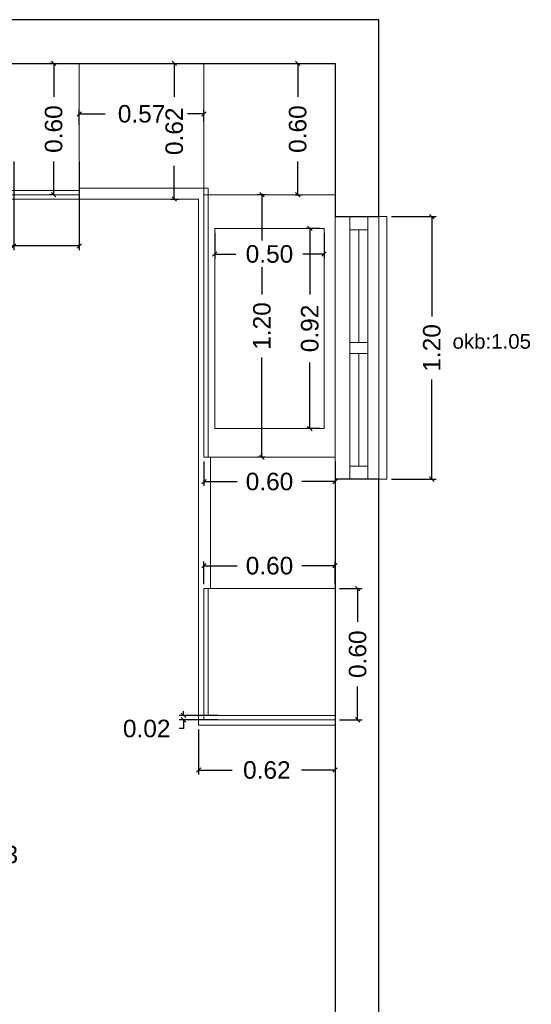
# Model space of a CAD drawing. Header units: inches. Extents: x 0 to 52.4, y -4.5 to 12.6.
# Tile 6 of 8: x 25.6 to 28, y 5.8 to 10.3. Entities that reach past the tile are written whole.
import ezdxf

# ---------------------------------------------------------------- set-up
doc = ezdxf.new("R2010")
doc.units = ezdxf.units.IN
doc.header["$MEASUREMENT"] = 0
for name, color, linetype, lineweight in [('A-GENM', 13, 'Continuous', 9), ('A-GLAZ', 151, 'Continuous', 9), ('A-GLAZ-SILL', 1, 'Continuous', 9), ('A-WALL', 113, 'Continuous', 9)]:
    doc.layers.add(name, color=color, linetype=linetype, lineweight=lineweight)
doc.styles.add('Annotative', font='arial.ttf')
doc.styles.add('Arial', font='txt', dxfattribs={"height": 0.08})
doc.dimstyles.new('Copy of Standard', dxfattribs={"dimtxt": 0.08, "dimasz": 0.02, "dimexe": 0.02, "dimexo": 0.02, "dimgap": 0.09, "dimtad": 0, "dimtoh": 1, "dimzin": 0, "dimdsep": 46, "dimtxsty": 'Arial', "dimblk": 'OBLIQUE', "dimcen": 0.02, "dimclrt": 1, "dimadec": 0, "dimazin": 0, "dimtfac": 1, "dimtofl": 0, "dimtmove": 0, "dimatfit": 3, "dimfxl": 1, "dimtfill": 1, "dimtolj": 1, "dimtzin": 0, "dimarcsym": 1})

# ---------------------------------------------------------------- blocks, each defined once
blk = doc.blocks.new('Dbl Plain - Dbl Plain-126545-Level 1')
at = {"layer": 'A-GLAZ'}
for p, q in [((-0.885, 0.0245), (0.315, 0.0245)), ((-0.885, -0.146), (-0.885, 0.0245)), ((-0.885, -0.0585), (-0.885, 0.0245)), ((-0.885, 0.0245), (0.315, 0.0245)), ((-0.825, 0.0245), (-0.825, -0.0585)), ((-0.31, 0.0245), (-0.31, -0.0585)), ((-0.26, 0.0245), (-0.26, -0.0585)), ((0.255, 0.0245), (0.255, -0.0585)), ((0.315, 0.0245), (0.315, -0.146)), ((0.315, 0.0245), (0.315, -0.0585)), ((-0.825, -0.017), (-0.31, -0.017)), ((-0.26, -0.017), (0.255, -0.017)), ((0.315, -0.0585), (-0.885, -0.0585)), ((0.315, -0.146), (-0.885, -0.146))]:
    blk.add_line(p, q, dxfattribs=at)
at = {"layer": 'A-GLAZ-SILL'}
for p, q in [((-0.885, -0.146), (-0.885, -0.1097)), ((0.315, -0.1097), (0.315, -0.146)), ((0.315, -0.146), (-0.885, -0.146))]:
    blk.add_line(p, q, dxfattribs=at)
blk = doc.blocks.new('_Oblique')
at = {"color": 0, "linetype": 'ByBlock', "lineweight": -2}
blk.add_line((-0.5, -0.5), (0.5, 0.5), dxfattribs=at)
blk = doc.blocks.new('*D22')
at = {"color": 0, "lineweight": -2, "transparency": 16777216}
for p, q in [((26.4573, 7.7053), (26.4573, 7.8095)), ((26.4573, 7.7895), (26.6094, 7.7895)), ((27.0573, 7.7895), (26.9052, 7.7895)), ((27.0573, 7.7053), (27.0573, 7.8095))]:
    blk.add_line(p, q, dxfattribs=at)
at = {"layer": 'Defpoints', "color": 0, "transparency": 16777216}
for p in [(27.0573, 7.7895), (26.4573, 7.6853), (27.0573, 7.6853)]:
    blk.add_point(p, dxfattribs=at)
at = {"color": 0, "lineweight": -2, "transparency": 16777216, "xscale": 0.02, "yscale": 0.02, "zscale": 0.02, "rotation": 180}
blk.add_blockref('_Oblique', (26.4573, 7.7895), dxfattribs=at)
at = {"color": 0, "lineweight": -2, "transparency": 16777216, "xscale": 0.02, "yscale": 0.02, "zscale": 0.02}
blk.add_blockref('_Oblique', (27.0573, 7.7895), dxfattribs=at)
at = {"color": 1, "transparency": 16777216, "insert": (26.7573, 7.7895), "char_height": 0.08, "attachment_point": 5, "style": 'Arial', "bg_fill": 3, "box_fill_scale": 1.25, "bg_fill_color": 256, "bg_fill_true_color": 13158600, "bg_fill_transparency": 0}
blk.add_mtext('\\A1;0.60', dxfattribs=at)
blk = doc.blocks.new('*D23')
at = {"color": 0, "lineweight": -2, "transparency": 16777216}
for p, q in [((27.0773, 7.6853), (27.1806, 7.6853)), ((27.1606, 7.6853), (27.1606, 7.5332)), ((27.1606, 7.0853), (27.1606, 7.2373)), ((27.0773, 7.0853), (27.1806, 7.0853))]:
    blk.add_line(p, q, dxfattribs=at)
at = {"layer": 'Defpoints', "color": 0, "transparency": 16777216}
for p in [(27.0573, 7.6853), (27.0573, 7.0853), (27.1606, 7.0853)]:
    blk.add_point(p, dxfattribs=at)
at = {"color": 0, "lineweight": -2, "transparency": 16777216, "xscale": 0.02, "yscale": 0.02, "zscale": 0.02}
for p, rotation in [((27.1606, 7.6853), 90), ((27.1606, 7.0853), 270)]:
    blk.add_blockref('_Oblique', p, dxfattribs=dict(at, rotation=rotation))
at = {"color": 1, "transparency": 16777216, "insert": (27.1606, 7.3853), "char_height": 0.08, "attachment_point": 5, "rotation": 90, "style": 'Arial', "bg_fill": 3, "box_fill_scale": 1.25, "bg_fill_color": 256, "bg_fill_true_color": 13158600, "bg_fill_transparency": 0}
blk.add_mtext('\\A1;0.60', dxfattribs=at)
blk = doc.blocks.new('*D24')
at = {"color": 0, "lineweight": -2, "transparency": 16777216}
for p, q in [((26.364, 7.1053), (26.364, 7.1253)), ((26.5211, 7.1053), (26.344, 7.1053)), ((26.5211, 7.0853), (26.344, 7.0853)), ((26.364, 7.0853), (26.364, 7.0453)), ((26.364, 7.0453), (26.344, 7.0453))]:
    blk.add_line(p, q, dxfattribs=at)
at = {"layer": 'Defpoints', "color": 0, "transparency": 16777216}
for p in [(26.364, 7.0853), (26.5411, 7.1053), (26.5411, 7.0853)]:
    blk.add_point(p, dxfattribs=at)
at = {"color": 0, "lineweight": -2, "transparency": 16777216, "xscale": 0.02, "yscale": 0.02, "zscale": 0.02}
for p, rotation in [((26.364, 7.1053), 270), ((26.364, 7.0853), 90)]:
    blk.add_blockref('_Oblique', p, dxfattribs=dict(at, rotation=rotation))
at = {"color": 1, "transparency": 16777216, "insert": (26.1957, 7.0453), "char_height": 0.08, "attachment_point": 5, "style": 'Arial', "bg_fill": 3, "box_fill_scale": 1.25, "bg_fill_color": 256, "bg_fill_true_color": 13158600, "bg_fill_transparency": 0}
blk.add_mtext('\\A1;0.02', dxfattribs=at)
blk = doc.blocks.new('*D25')
at = {"color": 0, "lineweight": -2, "transparency": 16777216}
for p, q in [((26.4333, 7.0413), (26.4333, 6.8357)), ((27.0573, 7.0413), (27.0573, 6.8357)), ((26.4333, 6.8557), (26.5873, 6.8557)), ((27.0573, 6.8557), (26.9033, 6.8557))]:
    blk.add_line(p, q, dxfattribs=at)
at = {"layer": 'Defpoints', "color": 0, "transparency": 16777216}
for p in [(26.4333, 7.0613), (27.0573, 7.0613), (26.4333, 6.8557)]:
    blk.add_point(p, dxfattribs=at)
at = {"color": 0, "lineweight": -2, "transparency": 16777216, "xscale": 0.02, "yscale": 0.02, "zscale": 0.02, "rotation": 180}
blk.add_blockref('_Oblique', (26.4333, 6.8557), dxfattribs=at)
at = {"color": 0, "lineweight": -2, "transparency": 16777216, "xscale": 0.02, "yscale": 0.02, "zscale": 0.02}
blk.add_blockref('_Oblique', (27.0573, 6.8557), dxfattribs=at)
at = {"color": 1, "transparency": 16777216, "insert": (26.7453, 6.8557), "char_height": 0.08, "attachment_point": 5, "style": 'Arial', "bg_fill": 3, "box_fill_scale": 1.25, "bg_fill_color": 256, "bg_fill_true_color": 13158600, "bg_fill_transparency": 0}
blk.add_mtext('\\A1;0.62', dxfattribs=at)
blk = doc.blocks.new('*D26')
at = {"color": 0, "lineweight": -2, "transparency": 16777216}
for p, q in [((26.4573, 8.2653), (26.4573, 8.1542)), ((27.0573, 8.2653), (27.0573, 8.1542)), ((26.4573, 8.1742), (26.6094, 8.1742)), ((27.0573, 8.1742), (26.9052, 8.1742))]:
    blk.add_line(p, q, dxfattribs=at)
at = {"layer": 'Defpoints', "color": 0, "transparency": 16777216}
for p in [(26.4573, 8.2853), (27.0573, 8.2853), (26.4573, 8.1742)]:
    blk.add_point(p, dxfattribs=at)
at = {"color": 0, "lineweight": -2, "transparency": 16777216, "xscale": 0.02, "yscale": 0.02, "zscale": 0.02, "rotation": 180}
blk.add_blockref('_Oblique', (26.4573, 8.1742), dxfattribs=at)
at = {"color": 0, "lineweight": -2, "transparency": 16777216, "xscale": 0.02, "yscale": 0.02, "zscale": 0.02}
blk.add_blockref('_Oblique', (27.0573, 8.1742), dxfattribs=at)
at = {"color": 1, "transparency": 16777216, "insert": (26.7573, 8.1742), "char_height": 0.08, "attachment_point": 5, "style": 'Arial', "bg_fill": 3, "box_fill_scale": 1.25, "bg_fill_color": 256, "bg_fill_true_color": 13158600, "bg_fill_transparency": 0}
blk.add_mtext('\\A1;0.60', dxfattribs=at)
blk = doc.blocks.new('*D27')
at = {"color": 0, "lineweight": -2, "transparency": 16777216}
for p, q in [((26.7373, 9.4853), (26.7029, 9.4853)), ((26.7229, 9.4853), (26.7229, 9.0294)), ((26.7229, 8.2853), (26.7229, 8.7411)), ((26.7373, 8.2853), (26.7029, 8.2853))]:
    blk.add_line(p, q, dxfattribs=at)
at = {"layer": 'Defpoints', "color": 0, "transparency": 16777216}
for p in [(26.7573, 9.4853), (26.7229, 8.2853), (26.7573, 8.2853)]:
    blk.add_point(p, dxfattribs=at)
at = {"color": 0, "lineweight": -2, "transparency": 16777216, "xscale": 0.02, "yscale": 0.02, "zscale": 0.02}
for p, rotation in [((26.7229, 9.4853), 90), ((26.7229, 8.2853), 270)]:
    blk.add_blockref('_Oblique', p, dxfattribs=dict(at, rotation=rotation))
at = {"color": 1, "transparency": 16777216, "insert": (26.7229, 8.8853), "char_height": 0.08, "attachment_point": 5, "rotation": 90, "style": 'Arial', "bg_fill": 3, "box_fill_scale": 1.25, "bg_fill_color": 256, "bg_fill_true_color": 13158600, "bg_fill_transparency": 0}
blk.add_mtext('\\A1;1.20', dxfattribs=at)
blk = doc.blocks.new('*D28')
at = {"color": 0, "lineweight": -2, "transparency": 16777216}
for p, q in [((26.9872, 9.3316), (26.9218, 9.3316)), ((26.9418, 9.3316), (26.9418, 9.029)), ((26.9418, 8.4166), (26.9418, 8.7192)), ((26.9872, 8.4166), (26.9218, 8.4166))]:
    blk.add_line(p, q, dxfattribs=at)
at = {"layer": 'Defpoints', "color": 0, "transparency": 16777216}
for p in [(27.0072, 9.3316), (26.9418, 8.4166), (27.0072, 8.4166)]:
    blk.add_point(p, dxfattribs=at)
at = {"color": 0, "lineweight": -2, "transparency": 16777216, "xscale": 0.02, "yscale": 0.02, "zscale": 0.02}
for p, rotation in [((26.9418, 9.3316), 90), ((26.9418, 8.4166), 270)]:
    blk.add_blockref('_Oblique', p, dxfattribs=dict(at, rotation=rotation))
at = {"color": 1, "transparency": 16777216, "insert": (26.9418, 8.8741), "char_height": 0.08, "attachment_point": 5, "rotation": 90, "style": 'Arial', "bg_fill": 3, "box_fill_scale": 1.25, "bg_fill_color": 256, "bg_fill_true_color": 13158600, "bg_fill_transparency": 0}
blk.add_mtext('\\A1;0.92', dxfattribs=at)
blk = doc.blocks.new('*D29')
at = {"color": 0, "lineweight": -2, "transparency": 16777216}
for p, q in [((26.5072, 9.3116), (26.5072, 9.1942)), ((27.0072, 9.3116), (27.0072, 9.1942)), ((26.5072, 9.2142), (26.6038, 9.2142)), ((27.0072, 9.2142), (26.9106, 9.2142))]:
    blk.add_line(p, q, dxfattribs=at)
at = {"layer": 'Defpoints', "color": 0, "transparency": 16777216}
for p in [(26.5072, 9.3316), (27.0072, 9.3316), (26.5072, 9.2142)]:
    blk.add_point(p, dxfattribs=at)
at = {"color": 0, "lineweight": -2, "transparency": 16777216, "xscale": 0.02, "yscale": 0.02, "zscale": 0.02, "rotation": 180}
blk.add_blockref('_Oblique', (26.5072, 9.2142), dxfattribs=at)
at = {"color": 0, "lineweight": -2, "transparency": 16777216, "xscale": 0.02, "yscale": 0.02, "zscale": 0.02}
blk.add_blockref('_Oblique', (27.0072, 9.2142), dxfattribs=at)
at = {"color": 1, "transparency": 16777216, "insert": (26.7572, 9.2142), "char_height": 0.08, "attachment_point": 5, "style": 'Arial', "bg_fill": 3, "box_fill_scale": 1.25, "bg_fill_color": 256, "bg_fill_true_color": 13158600, "bg_fill_transparency": 0}
blk.add_mtext('\\A1;0.50', dxfattribs=at)
blk = doc.blocks.new('*D30')
at = {"color": 0, "lineweight": -2, "transparency": 16777216}
for p, q in [((26.8736, 10.0853), (26.9065, 10.0853)), ((26.8865, 10.0853), (26.8865, 9.9332)), ((26.8865, 9.4853), (26.8865, 9.6373)), ((26.8736, 9.4853), (26.9065, 9.4853))]:
    blk.add_line(p, q, dxfattribs=at)
at = {"layer": 'Defpoints', "color": 0, "transparency": 16777216}
for p in [(26.8536, 10.0853), (26.8865, 10.0853), (26.8536, 9.4853)]:
    blk.add_point(p, dxfattribs=at)
at = {"color": 0, "lineweight": -2, "transparency": 16777216, "xscale": 0.02, "yscale": 0.02, "zscale": 0.02}
for p, rotation in [((26.8865, 10.0853), 90), ((26.8865, 9.4853), 270)]:
    blk.add_blockref('_Oblique', p, dxfattribs=dict(at, rotation=rotation))
at = {"color": 1, "transparency": 16777216, "insert": (26.8865, 9.7853), "char_height": 0.08, "attachment_point": 5, "rotation": 90, "style": 'Arial', "bg_fill": 3, "box_fill_scale": 1.25, "bg_fill_color": 256, "bg_fill_true_color": 13158600, "bg_fill_transparency": 0}
blk.add_mtext('\\A1;0.60', dxfattribs=at)
blk = doc.blocks.new('*D31')
at = {"color": 0, "lineweight": -2, "transparency": 16777216}
for p, q in [((25.8873, 9.8053), (25.8873, 9.8747)), ((26.4573, 9.8203), (26.4573, 9.8747)), ((25.8873, 9.8547), (26.0063, 9.8547)), ((26.4573, 9.8547), (26.3383, 9.8547))]:
    blk.add_line(p, q, dxfattribs=at)
at = {"layer": 'Defpoints', "color": 0, "transparency": 16777216}
for p in [(25.8873, 9.8547), (25.8873, 9.7853), (26.4573, 9.8003)]:
    blk.add_point(p, dxfattribs=at)
at = {"color": 0, "lineweight": -2, "transparency": 16777216, "xscale": 0.02, "yscale": 0.02, "zscale": 0.02, "rotation": 180}
blk.add_blockref('_Oblique', (25.8873, 9.8547), dxfattribs=at)
at = {"color": 0, "lineweight": -2, "transparency": 16777216, "xscale": 0.02, "yscale": 0.02, "zscale": 0.02}
blk.add_blockref('_Oblique', (26.4573, 9.8547), dxfattribs=at)
at = {"color": 1, "transparency": 16777216, "insert": (26.1723, 9.8547), "char_height": 0.08, "attachment_point": 5, "style": 'Arial', "bg_fill": 3, "box_fill_scale": 1.25, "bg_fill_color": 256, "bg_fill_true_color": 13158600, "bg_fill_transparency": 0}
blk.add_mtext('\\A1;0.57', dxfattribs=at)
blk = doc.blocks.new('*D32')
at = {"color": 0, "lineweight": -2, "transparency": 16777216}
for p, q in [((25.7666, 10.0853), (25.7502, 10.0853)), ((25.7702, 10.0853), (25.7702, 9.9332)), ((25.7702, 9.4853), (25.7702, 9.6373)), ((25.7666, 9.4853), (25.7502, 9.4853))]:
    blk.add_line(p, q, dxfattribs=at)
at = {"layer": 'Defpoints', "color": 0, "transparency": 16777216}
for p in [(25.7702, 10.0853), (25.7866, 10.0853), (25.7866, 9.4853)]:
    blk.add_point(p, dxfattribs=at)
at = {"color": 0, "lineweight": -2, "transparency": 16777216, "xscale": 0.02, "yscale": 0.02, "zscale": 0.02}
for p, rotation in [((25.7702, 10.0853), 90), ((25.7702, 9.4853), 270)]:
    blk.add_blockref('_Oblique', p, dxfattribs=dict(at, rotation=rotation))
at = {"color": 1, "transparency": 16777216, "insert": (25.7702, 9.7853), "char_height": 0.08, "attachment_point": 5, "rotation": 90, "style": 'Arial', "bg_fill": 3, "box_fill_scale": 1.25, "bg_fill_color": 256, "bg_fill_true_color": 13158600, "bg_fill_transparency": 0}
blk.add_mtext('\\A1;0.60', dxfattribs=at)
blk = doc.blocks.new('*D33')
at = {"color": 0, "lineweight": -2, "transparency": 16777216}
for p, q in [((25.5873, 9.6377), (25.5873, 9.2316)), ((25.8873, 9.6377), (25.8873, 9.2316)), ((25.5873, 9.2516), (25.5673, 9.2516)), ((25.8873, 9.2516), (25.5873, 9.2516))]:
    blk.add_line(p, q, dxfattribs=at)
at = {"layer": 'Defpoints', "color": 0, "transparency": 16777216}
for p in [(25.5873, 9.6577), (25.8873, 9.6577), (25.5873, 9.2516)]:
    blk.add_point(p, dxfattribs=at)
at = {"color": 0, "lineweight": -2, "transparency": 16777216, "xscale": 0.02, "yscale": 0.02, "zscale": 0.02, "rotation": 180}
blk.add_blockref('_Oblique', (25.5873, 9.2516), dxfattribs=at)
at = {"color": 0, "lineweight": -2, "transparency": 16777216, "xscale": 0.02, "yscale": 0.02, "zscale": 0.02}
blk.add_blockref('_Oblique', (25.8873, 9.2516), dxfattribs=at)
at = {"color": 1, "transparency": 16777216, "insert": (25.4091, 9.2516), "char_height": 0.08, "attachment_point": 5, "style": 'Arial', "bg_fill": 3, "box_fill_scale": 1.25, "bg_fill_color": 256, "bg_fill_true_color": 13158600, "bg_fill_transparency": 0}
blk.add_mtext('\\A1;0.30', dxfattribs=at)
blk = doc.blocks.new('*D35')
at = {"color": 0, "lineweight": -2, "transparency": 16777216}
for p, q in [((26.3067, 10.0853), (26.342, 10.0853)), ((26.322, 10.0853), (26.322, 9.9332)), ((26.322, 9.4653), (26.322, 9.6173)), ((26.3067, 9.4653), (26.342, 9.4653))]:
    blk.add_line(p, q, dxfattribs=at)
at = {"layer": 'Defpoints', "color": 0, "transparency": 16777216}
for p in [(26.2867, 10.0853), (26.322, 10.0853), (26.2867, 9.4653)]:
    blk.add_point(p, dxfattribs=at)
at = {"color": 0, "lineweight": -2, "transparency": 16777216, "xscale": 0.02, "yscale": 0.02, "zscale": 0.02}
for p, rotation in [((26.322, 10.0853), 90), ((26.322, 9.4653), 270)]:
    blk.add_blockref('_Oblique', p, dxfattribs=dict(at, rotation=rotation))
at = {"color": 1, "transparency": 16777216, "insert": (26.322, 9.7753), "char_height": 0.08, "attachment_point": 5, "rotation": 90, "style": 'Arial', "bg_fill": 3, "box_fill_scale": 1.25, "bg_fill_color": 256, "bg_fill_true_color": 13158600, "bg_fill_transparency": 0}
blk.add_mtext('\\A1;0.62', dxfattribs=at)
blk = doc.blocks.new('*D51')
at = {"color": 0, "lineweight": -2, "transparency": 16777216}
for p, q in [((24.9753, 6.6324), (24.9753, 6.4492)), ((25.3003, 6.6324), (25.3003, 6.4492)), ((24.9753, 6.4692), (25.3003, 6.4692)), ((25.3003, 6.4692), (25.3203, 6.4692))]:
    blk.add_line(p, q, dxfattribs=at)
at = {"layer": 'Defpoints', "color": 0, "transparency": 16777216}
for p in [(24.9753, 6.6524), (25.3003, 6.6524), (25.3003, 6.4692)]:
    blk.add_point(p, dxfattribs=at)
at = {"color": 0, "lineweight": -2, "transparency": 16777216, "xscale": 0.02, "yscale": 0.02, "zscale": 0.02, "rotation": 180}
blk.add_blockref('_Oblique', (24.9753, 6.4692), dxfattribs=at)
at = {"color": 0, "lineweight": -2, "transparency": 16777216, "xscale": 0.02, "yscale": 0.02, "zscale": 0.02}
blk.add_blockref('_Oblique', (25.3003, 6.4692), dxfattribs=at)
at = {"color": 1, "transparency": 16777216, "insert": (25.4987, 6.4692), "char_height": 0.08, "attachment_point": 5, "style": 'Arial', "bg_fill": 3, "box_fill_scale": 1.25, "bg_fill_color": 256, "bg_fill_true_color": 13158600, "bg_fill_transparency": 0}
blk.add_mtext('\\A1;0.33', dxfattribs=at)
blk = doc.blocks.new('*D70')
at = {"color": 0, "lineweight": -2, "transparency": 16777216}
for p, q in [((27.3148, 9.3853), (27.5199, 9.3853)), ((27.4999, 9.3853), (27.4999, 8.9294)), ((27.4999, 8.1853), (27.4999, 8.6411)), ((27.3148, 8.1853), (27.5199, 8.1853))]:
    blk.add_line(p, q, dxfattribs=at)
at = {"layer": 'Defpoints', "color": 0, "transparency": 16777216}
for p in [(27.2948, 9.3853), (27.2948, 8.1853), (27.4999, 8.1853)]:
    blk.add_point(p, dxfattribs=at)
at = {"color": 0, "lineweight": -2, "transparency": 16777216, "xscale": 0.02, "yscale": 0.02, "zscale": 0.02}
for p, rotation in [((27.4999, 9.3853), 90), ((27.4999, 8.1853), 270)]:
    blk.add_blockref('_Oblique', p, dxfattribs=dict(at, rotation=rotation))
at = {"color": 1, "transparency": 16777216, "insert": (27.4999, 8.7853), "char_height": 0.08, "attachment_point": 5, "rotation": 90, "style": 'Arial', "bg_fill": 3, "box_fill_scale": 1.25, "bg_fill_color": 256, "bg_fill_true_color": 13158600, "bg_fill_transparency": 0}
blk.add_mtext('\\A1;1.20', dxfattribs=at)

msp = doc.modelspace()

# ---------------------------------------------------------------- linework, layer by layer
at = {"layer": 'A-GENM'}
for p, q in [((25.8873, 10.0853), (25.5873, 10.0853)), ((25.5873, 10.0853), (25.8873, 10.0853)), ((26.4573, 10.0853), (25.8873, 10.0853)), ((25.8873, 10.0853), (25.8873, 9.5153)), ((25.8873, 9.5153), (25.8873, 10.0853)), ((25.8873, 10.0853), (26.4573, 10.0853)), ((25.8873, 9.4853), (25.8873, 10.0853)), ((25.8873, 10.0853), (25.8873, 9.4853)), ((27.0573, 10.0853), (26.4573, 10.0853)), ((26.4573, 10.0853), (26.4573, 9.4853)), ((26.4573, 9.4853), (26.4573, 10.0853)), ((26.4573, 10.0853), (27.0573, 10.0853)), ((26.4573, 9.5153), (26.4573, 10.0853)), ((26.4573, 10.0853), (26.4573, 9.5153)), ((27.0573, 9.4853), (27.0573, 10.0853)), ((27.0573, 10.0853), (27.0573, 9.4853)), ((25.8873, 9.5053), (23.5373, 9.5053)), ((23.5373, 9.5053), (25.8873, 9.5053)), ((25.8873, 9.5153), (26.4573, 9.5153)), ((26.4573, 9.5153), (25.8873, 9.5153)), ((25.8873, 9.4853), (25.8873, 9.5053)), ((25.8873, 9.5053), (25.8873, 9.4853)), ((26.4773, 9.5153), (26.4573, 9.5153)), ((26.4573, 9.5153), (26.4573, 8.2853)), ((26.4573, 8.2853), (26.4573, 9.5153)), ((26.4573, 9.5153), (26.4773, 9.5153)), ((26.4773, 8.2853), (26.4773, 9.5153)), ((26.4773, 9.5153), (26.4773, 8.2853)), ((23.5373, 9.4853), (25.8873, 9.4853)), ((25.8873, 9.4853), (23.5373, 9.4853)), ((23.5373, 9.4653), (26.4333, 9.4653)), ((26.4333, 9.4653), (23.5373, 9.4653)), ((25.5873, 9.4853), (25.8873, 9.4853)), ((25.8873, 9.4853), (25.5873, 9.4853)), ((26.4333, 9.4653), (26.4333, 7.0613)), ((26.4333, 7.0613), (26.4333, 9.4653)), ((27.0573, 9.4853), (26.4573, 9.4853)), ((26.4573, 9.4853), (26.4573, 8.2853)), ((26.4573, 8.2853), (26.4573, 9.4853)), ((26.4573, 9.4853), (27.0573, 9.4853)), ((26.4573, 9.4853), (27.0573, 9.4853)), ((27.0573, 9.4853), (26.4573, 9.4853)), ((27.0573, 8.2853), (27.0573, 9.4853)), ((27.0573, 9.4853), (27.0573, 8.2853)), ((26.5072, 9.3316), (27.0072, 9.3316)), ((26.5072, 8.4166), (26.5072, 9.3316)), ((26.5072, 9.3316), (26.5072, 8.4166)), ((27.0072, 9.3316), (26.5072, 9.3316)), ((27.0072, 9.3316), (27.0072, 8.4166)), ((27.0072, 8.4166), (27.0072, 9.3316)), ((27.0072, 8.4166), (26.5072, 8.4166)), ((26.5072, 8.4166), (27.0072, 8.4166)), ((26.4573, 8.2853), (27.0573, 8.2853)), ((27.0573, 8.2853), (26.4573, 8.2853)), ((26.4573, 8.2853), (26.4773, 8.2853)), ((26.4773, 8.2853), (26.4573, 8.2853)), ((27.0573, 8.2853), (26.4873, 8.2853)), ((26.4873, 8.2853), (26.4873, 7.6853)), ((26.4873, 7.6853), (26.4873, 8.2853)), ((26.4873, 8.2853), (27.0573, 8.2853)), ((27.0573, 7.6853), (27.0573, 8.2853)), ((27.0573, 8.2853), (27.0573, 7.6853)), ((27.0573, 7.6853), (26.4573, 7.6853)), ((26.4573, 7.6853), (26.4573, 7.0853)), ((26.4573, 7.0853), (26.4573, 7.6853)), ((26.4573, 7.6853), (27.0573, 7.6853)), ((26.4773, 7.6853), (26.4573, 7.6853)), ((26.4573, 7.6853), (26.4573, 7.0853)), ((26.4573, 7.0853), (26.4573, 7.6853)), ((26.4573, 7.6853), (26.4773, 7.6853)), ((26.4773, 7.1053), (26.4773, 7.6853)), ((26.4773, 7.6853), (26.4773, 7.1053)), ((26.4873, 7.6853), (27.0573, 7.6853)), ((27.0573, 7.6853), (26.4873, 7.6853)), ((27.0573, 7.0853), (27.0573, 7.6853)), ((27.0573, 7.6853), (27.0573, 7.0853)), ((26.4573, 7.0853), (27.0573, 7.0853)), ((27.0573, 7.0853), (26.4573, 7.0853)), ((26.4573, 7.0853), (27.0573, 7.0853)), ((27.0573, 7.0853), (26.4573, 7.0853)), ((27.0573, 7.1053), (26.4773, 7.1053)), ((26.4773, 7.1053), (27.0573, 7.1053)), ((27.0573, 7.0853), (27.0573, 7.1053)), ((27.0573, 7.1053), (27.0573, 7.0853)), ((26.4333, 7.0613), (27.0573, 7.0613)), ((27.0573, 7.0613), (26.4333, 7.0613))]:
    msp.add_line(p, q, dxfattribs=at)
at = {"layer": 'A-WALL', "lineweight": 25}
for p, q in [((27.2573, 10.2853), (16.5573, 10.2853)), ((27.2573, 9.3853), (27.2573, 10.2853)), ((16.5573, 10.0853), (27.0573, 10.0853)), ((27.0573, 10.0853), (27.0573, 9.3853)), ((27.0573, 9.3853), (27.2573, 9.3853)), ((27.2573, 8.1853), (27.0573, 8.1853)), ((27.0573, 8.1853), (27.0573, 1.2853)), ((27.2573, 1.2853), (27.2573, 8.1853))]:
    msp.add_line(p, q, dxfattribs=at)
at = {"layer": 'A-WALL'}
for p, q in [((27.0573, 8.1853), (27.0573, 9.3853)), ((27.2573, 9.3853), (27.2573, 8.1853))]:
    msp.add_line(p, q, dxfattribs=at)

# ---------------------------------------------------------------- block references
at = {"layer": 'A-GLAZ', "rotation": 89.99999999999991}
msp.add_blockref('Dbl Plain - Dbl Plain-126545-Level 1', (27.1488, 9.0703), dxfattribs=at)

# ---------------------------------------------------------------- texts
at = {"insert": (27.5945, 8.8486), "char_height": 0.06698, "attachment_point": 1, "style": 'Annotative'}
msp.add_mtext_dynamic_manual_height_columns('okb:1.05', width=0.431139, gutter_width=8.3724, heights=[0], dxfattribs=at)

# ---------------------------------------------------------------- dimensions: what is measured, and where the dimension line sits
dim = msp.add_linear_dim(base=(25.3003073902, 6.4691697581), p1=(24.9753073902, 6.6524480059), p2=(25.3003073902, 6.6524480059), dimstyle='Copy of Standard')
dim.commit()
dim.dimension.update_dxf_attribs({"geometry": '*D51', "text_midpoint": (25.498694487, 6.4691697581)})

# ---------------------------------------------------------------- next in the draw order: dimensions: what is measured, and where the dimension line sits
for base, p1, p2, picture, middle in [((25.7702, 10.0853), (25.7866, 9.4853), (25.7866, 10.0853), '*D32', (25.7702, 9.7853)), ((26.8865, 10.0853), (26.8536, 9.4853), (26.8536, 10.0853), '*D30', (26.8865, 9.7853)), ((27.4999, 8.1853), (27.2948, 9.3853), (27.2948, 8.1853), '*D70', (27.4999, 8.7853)), ((26.9417538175, 8.4166195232), (27.0072102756, 9.3316195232), (27.0072102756, 8.4166195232), '*D28', (26.9417538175, 8.8741195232)), ((26.364, 7.0853), (26.5411, 7.1053), (26.5411, 7.0853), '*D24', (26.1957, 7.0453))]:
    dim = msp.add_linear_dim(base=base, p1=p1, p2=p2, angle=90, dimstyle='Copy of Standard')
    dim.commit()
    dim.dimension.update_dxf_attribs({"geometry": picture, "text_midpoint": middle})
for base, p1, p2, picture, middle in [((25.8873, 9.8547), (26.4573, 9.8003), (25.8873, 9.7853), '*D31', (26.1723, 9.8547)), ((26.4573, 8.1742), (27.0573, 8.2853), (26.4573, 8.2853), '*D26', (26.7573, 8.1742)), ((27.0573, 7.7895), (26.4573, 7.6853), (27.0573, 7.6853), '*D22', (26.7573, 7.7895))]:
    dim = msp.add_linear_dim(base=base, p1=p1, p2=p2, dimstyle='Copy of Standard')
    dim.commit()
    dim.dimension.update_dxf_attribs({"geometry": picture, "text_midpoint": middle})

# ---------------------------------------------------------------- next in the draw order: dimensions: what is measured, and where the dimension line sits
for base, p1, p2, picture, middle in [((26.322, 10.0853), (26.2867, 9.4653), (26.2867, 10.0853), '*D35', (26.322, 9.7753)), ((26.7229, 8.2853), (26.7573, 9.4853), (26.7573, 8.2853), '*D27', (26.7229, 8.8853)), ((27.1606, 7.0853), (27.0573, 7.6853), (27.0573, 7.0853), '*D23', (27.1606, 7.3853))]:
    dim = msp.add_linear_dim(base=base, p1=p1, p2=p2, angle=90, dimstyle='Copy of Standard')
    dim.commit()
    dim.dimension.update_dxf_attribs({"geometry": picture, "text_midpoint": middle})
dim = msp.add_linear_dim(base=(25.5873, 9.2516), p1=(25.8873, 9.6577), p2=(25.5873, 9.6577), dimstyle='Copy of Standard')
dim.commit()
dim.dimension.update_dxf_attribs({"geometry": '*D33', "text_midpoint": (25.4091, 9.2516)})

# ---------------------------------------------------------------- next in the draw order: dimensions: what is measured, and where the dimension line sits
for base, p1, p2, picture, middle in [((26.5072, 9.2142), (27.0072, 9.3316), (26.5072, 9.3316), '*D29', (26.7572, 9.2142)), ((26.4333, 6.8557), (27.0573, 7.0613), (26.4333, 7.0613), '*D25', (26.7453, 6.8557))]:
    dim = msp.add_linear_dim(base=base, p1=p1, p2=p2, dimstyle='Copy of Standard')
    dim.commit()
    dim.dimension.update_dxf_attribs({"geometry": picture, "text_midpoint": middle})

doc.saveas('drawing.dxf')
